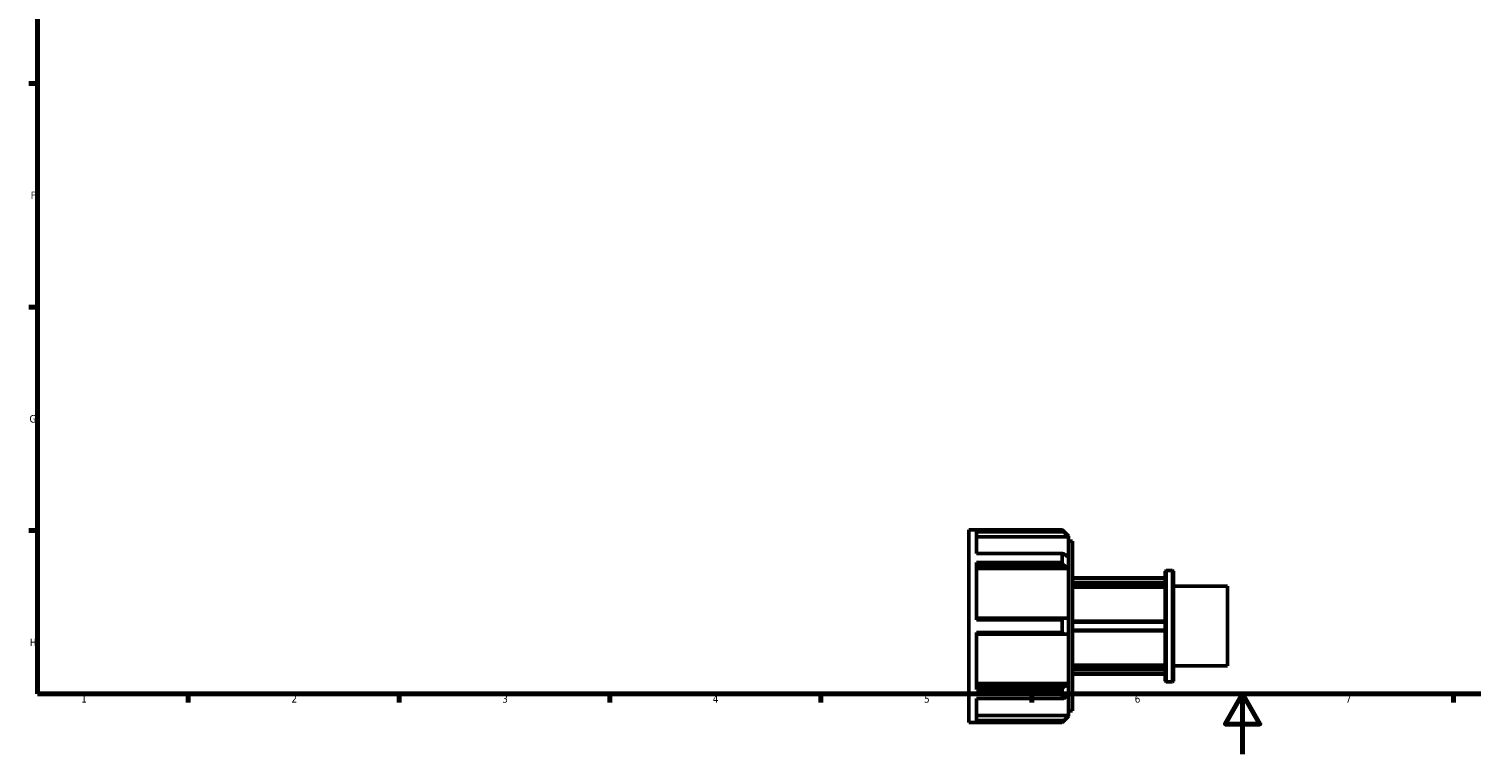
# Model space of a CAD drawing. Header units: millimetres. Extents: x -9 to 931, y 0 to 602.
# Tile 1 of 3: x 17 to 496, y 0 to 241. Entities that reach past the tile are written whole.
import ezdxf

# ---------------------------------------------------------------- set-up
doc = ezdxf.new("R2010")
doc.units = ezdxf.units.MM
doc.layers.add('Border (ISO)', color=7, linetype='Continuous', lineweight=70)
doc.layers.add('Visible (ISO)', color=7, linetype='Continuous', lineweight=50)
doc.styles.add('Note Text (ISO)', font='tahoma.ttf')

# ---------------------------------------------------------------- blocks, each defined once
blk = doc.blocks.new('Borders Default Border')
at = {"layer": 'Border (ISO)'}
for p, q in [((20, 222.75), (17.1, 222.75)), ((20, 148.5), (17.1, 148.5)), ((20, 74.25), (17.1, 74.25)), ((70.08, 20), (70.08, 17.1)), ((140.17, 20), (140.17, 17.1)), ((210.25, 20), (210.25, 17.1)), ((280.33, 20), (280.33, 17.1)), ((350.42, 20), (350.42, 17.1)), ((490.58, 20), (490.58, 17.1))]:
    blk.add_line(p, q, dxfattribs=at)
at = {"layer": 'Border (ISO)', "flags": 128}
for points in [[(20, 20), (20, 574), (821, 574), (821, 20), (20, 20)], [(420.5, 0), (420.5, 20), (414.73, 10), (426.27, 10), (420.5, 20)]]:
    blk.add_lwpolyline(points, dxfattribs=at)
at = {"layer": 'Border (ISO)', "color": 232, "true_color": 0xca0064, "char_height": 2.5, "attachment_point": 7, "style": 'Note Text (ISO)'}
for s, insert in [('F', (17.7, 184.38)), ('G', (17.31, 110.08)), ('H', (17.44, 35.88)), ('1', (34.48, 17.1)), ('2', (104.37, 17.1)), ('3', (174.43, 17.05)), ('4', (244.42, 17.1)), ('5', (314.64, 17.05)), ('6', (384.66, 17.05)), ('7', (454.77, 17.1))]:
    blk.add_mtext(s, dxfattribs=dict(at, insert=insert))

msp = doc.modelspace()

# ---------------------------------------------------------------- linework, layer by layer
at = {"layer": 'Visible (ISO)'}
for p, q in [((329.5312, 10.5288), (329.5312, 74.5288)), ((329.5312, 74.5288), (360.5259, 74.5288)), ((360.5259, 74.4587), (332.1112, 74.4587)), ((332.1112, 66.6034), (332.1112, 74.4587)), ((332.1112, 73.8905), (361.0529, 73.8905)), ((362.6412, 72.1711), (332.1112, 72.1711)), ((360.5259, 74.4587), (360.5259, 74.5288)), ((362.6412, 72.4135), (360.5259, 74.5288)), ((362.6412, 72.4135), (362.6412, 72.2963)), ((362.6412, 72.2963), (362.6412, 72.1711)), ((362.6412, 65.4473), (362.6412, 72.1711)), ((362.6412, 70.6888), (363.9312, 70.6888)), ((363.9312, 14.3688), (363.9312, 70.6888)), ((332.1112, 66.6034), (360.5259, 66.6034)), ((360.5259, 63.6099), (332.1112, 63.6099)), ((332.1112, 44.6455), (332.1112, 63.6099)), ((332.1112, 62.8352), (361.0529, 62.8352)), ((360.5259, 63.6099), (360.5259, 66.6034)), ((362.6412, 65.4473), (362.6412, 61.7079)), ((362.6412, 61.6194), (332.1112, 61.6194)), ((362.6412, 61.7079), (362.6412, 61.6194)), ((362.6412, 45.1729), (362.6412, 61.6194)), ((363.9312, 58.5288), (394.8312, 58.5288)), ((363.9312, 58.3951), (394.8312, 58.3951)), ((394.8312, 60.7731), (395.0956, 61.0375)), ((394.8312, 24.2845), (394.8312, 60.7731)), ((395.0956, 61.0375), (395.0956, 24.0201)), ((395.0956, 61.0375), (397.2668, 61.0375)), ((397.2668, 24.0201), (397.2668, 61.0375)), ((397.5312, 60.7731), (397.2668, 61.0375)), ((397.5312, 60.7731), (397.5312, 24.2845)), ((394.8312, 57.0586), (363.9312, 57.0586)), ((363.9312, 56.6787), (394.8312, 56.6787)), ((394.8312, 55.5157), (363.9312, 55.5157)), ((397.5312, 55.7493), (415.5312, 55.7493)), ((415.5312, 29.3083), (415.5312, 55.7493)), ((361.0529, 45.1729), (332.1112, 45.1729)), ((332.1112, 44.6455), (360.5259, 44.6455)), ((360.5259, 40.412), (360.5259, 44.6455)), ((362.6412, 45.1729), (362.6412, 39.8847)), ((394.8312, 44.1288), (363.9312, 44.1288)), ((363.9312, 43.8653), (394.8312, 43.8653)), ((360.5259, 40.412), (332.1112, 40.412)), ((332.1112, 21.4477), (332.1112, 40.412)), ((332.1112, 39.8847), (361.0529, 39.8847)), ((362.6412, 23.4382), (362.6412, 39.8847)), ((394.8312, 41.1923), (363.9312, 41.1923)), ((363.9312, 40.9288), (394.8312, 40.9288)), ((363.9312, 29.5418), (394.8312, 29.5418)), ((397.5312, 29.3083), (415.5312, 29.3083)), ((394.8312, 28.3788), (363.9312, 28.3788)), ((363.9312, 27.999), (394.8312, 27.999)), ((394.8312, 26.6625), (363.9312, 26.6625)), ((363.9312, 26.5288), (394.8312, 26.5288)), ((394.8312, 24.2845), (395.0956, 24.0201)), ((395.0956, 24.0201), (397.2668, 24.0201)), ((397.5312, 24.2845), (397.2668, 24.0201)), ((332.1112, 23.4382), (362.6412, 23.4382)), ((361.0529, 22.2223), (332.1112, 22.2223)), ((332.1112, 21.4477), (360.5259, 21.4477)), ((360.5259, 18.4542), (360.5259, 21.4477)), ((362.6412, 23.4382), (362.6412, 23.3496)), ((362.6412, 23.3496), (362.6412, 19.6103)), ((362.6412, 12.8865), (362.6412, 19.6103)), ((360.5259, 18.4542), (332.1112, 18.4542)), ((332.1112, 10.5989), (332.1112, 18.4542)), ((329.5312, 10.5288), (360.5259, 10.5288)), ((332.1112, 12.8865), (362.6412, 12.8865)), ((361.0529, 11.167), (332.1112, 11.167)), ((332.1112, 10.5989), (360.5259, 10.5989)), ((362.6412, 12.6441), (360.5259, 10.5288)), ((360.5259, 10.5288), (360.5259, 10.5989)), ((362.6412, 14.3688), (363.9312, 14.3688)), ((362.6412, 12.8865), (362.6412, 12.7613)), ((362.6412, 12.7613), (362.6412, 12.6441))]:
    msp.add_line(p, q, dxfattribs=at)
for points, weights in [([(361.0529, 73.8905), (360.7942, 74.1723), (360.5259, 74.4587)], [1.00048606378, 1.00031760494, 1]), ([(361.0529, 73.8905), (361.8678, 73.0728), (362.6412, 72.2963)], [1.00845065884, 1.00455558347, 1]), ([(360.5259, 66.6034), (360.7942, 66.5889), (361.0529, 66.5746)], [1, 1.00031760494, 1.00048606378]), ([(361.0529, 62.8352), (360.7942, 63.2193), (360.5259, 63.6099)], [1.00048606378, 1.00031760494, 1]), ([(362.6412, 65.4473), (361.8678, 65.9963), (361.0529, 66.5746)], [1, 1.00455558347, 1.00845065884]), ([(361.0529, 62.8352), (361.8678, 62.257), (362.6412, 61.7079)], [1.00845065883, 1.00455558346, 1]), ([(360.5259, 44.6455), (360.7942, 44.9114), (361.0529, 45.1729)], [1, 1.00031760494, 1.00048606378]), ([(362.6412, 45.1729), (361.8678, 45.1729), (361.0529, 45.1729)], [1, 1.00455558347, 1.00845065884]), ([(361.0529, 39.8847), (360.7942, 40.1462), (360.5259, 40.412)], [1.00048606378, 1.00031760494, 1]), ([(361.0529, 39.8847), (361.8678, 39.8847), (362.6412, 39.8847)], [1.00845065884, 1.00455558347, 1]), ([(360.5259, 21.4477), (360.7942, 21.8382), (361.0529, 22.2223)], [1, 1.00031760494, 1.00048606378]), ([(362.6412, 23.3496), (361.8678, 22.8006), (361.0529, 22.2223)], [1, 1.00455558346, 1.00845065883]), ([(361.0529, 18.483), (361.8678, 19.0613), (362.6412, 19.6103)], [1.00845065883, 1.00455558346, 1]), ([(361.0529, 18.483), (360.7942, 18.4687), (360.5259, 18.4542)], [1.00048606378, 1.00031760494, 1]), ([(360.5259, 10.5989), (360.7942, 10.8853), (361.0529, 11.167)], [1, 1.00031760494, 1.00048606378]), ([(362.6412, 12.7613), (361.8678, 11.9848), (361.0529, 11.167)], [1, 1.00455558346, 1.00845065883])]:
    msp.add_rational_spline(points, weights, degree=2, dxfattribs=at)

# ---------------------------------------------------------------- block references
msp.add_blockref('Borders Default Border', (0, 0))

doc.saveas('drawing.dxf')
